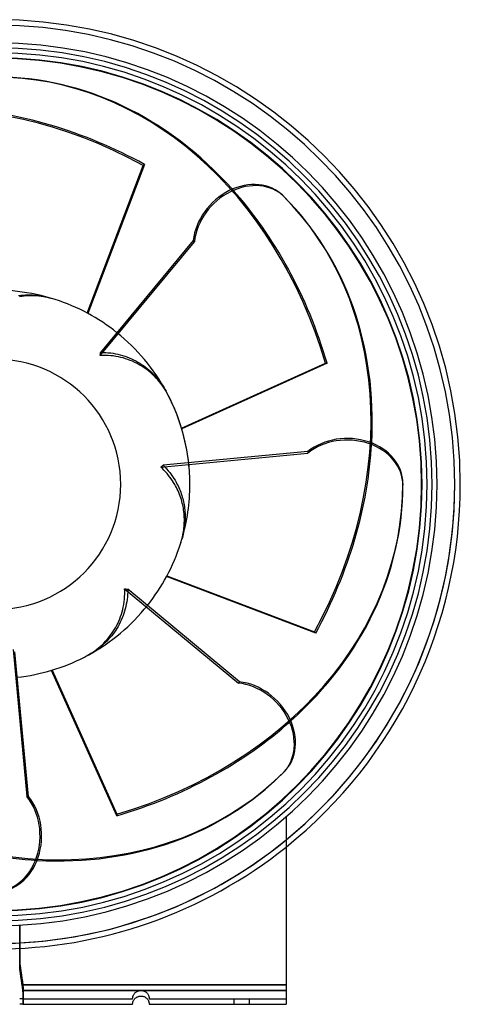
# Model space of a CAD drawing. Header units: millimetres. Extents: x -224 to 168, y -188 to 168.
# Tile 2 of 2: x 9 to 168, y -188 to 168. Entities that reach past the tile are written whole.
import ezdxf

# ---------------------------------------------------------------- set-up
doc = ezdxf.new("R2010")
doc.units = ezdxf.units.MM
doc.layers.add('HIDDEN', color=7, linetype='Continuous')
doc.layers.add('THICK', color=7, linetype='Continuous')

msp = doc.modelspace()

# ---------------------------------------------------------------- linework, layer by layer
at = {"layer": 'HIDDEN'}
for p, q in [((33.11, 61.9), (53.36, 115.28)), ((53.78, 115.7), (33.33, 61.79)), ((53.36, 115.28), (53.78, 115.7)), ((8.22, 68.25), (9.06, 68.35)), ((9.06, 68.35), (9.9, 68.43)), ((9.9, 68.43), (10.76, 68.48)), ((10.76, 68.48), (11.61, 68.51)), ((11.61, 68.51), (12.46, 68.5)), ((12.46, 68.5), (13.3, 68.47)), ((13.3, 68.47), (14.13, 68.42)), ((14.13, 68.42), (14.93, 68.34)), ((14.93, 68.34), (15.72, 68.24)), ((15.72, 68.24), (16.51, 68.11)), ((16.51, 68.11), (17.32, 67.96)), ((17.32, 67.96), (18.14, 67.79)), ((18.14, 67.79), (18.97, 67.58)), ((18.97, 67.58), (19.8, 67.35)), ((37.93, 47.72), (38.85, 47.71)), ((38.85, 47.71), (39.78, 47.67)), ((39.78, 47.67), (40.7, 47.6)), ((40.7, 47.6), (41.61, 47.5)), ((41.61, 47.5), (42.5, 47.37)), ((42.5, 47.37), (43.36, 47.21)), ((43.36, 47.21), (44.19, 47.04)), ((44.19, 47.04), (45, 46.84)), ((45, 46.84), (45.81, 46.61)), ((45.81, 46.61), (46.64, 46.35)), ((46.64, 46.35), (47.46, 46.06)), ((47.46, 46.06), (48.28, 45.74)), ((48.28, 45.74), (49.08, 45.4)), ((49.08, 45.4), (49.87, 45.03)), ((49.87, 45.03), (50.63, 44.64)), ((50.63, 44.64), (51.37, 44.23)), ((51.37, 44.23), (52.07, 43.82)), ((52.07, 43.82), (52.74, 43.39)), ((52.74, 43.39), (53.41, 42.93)), ((53.41, 42.93), (54.07, 42.45)), ((67.18, 20.36), (119.25, 43.78)), ((119.84, 43.78), (67.25, 20.12)), ((119.25, 43.78), (119.84, 43.78)), ((54.07, 42.45), (54.74, 41.93)), ((54.74, 41.93), (55.39, 41.39)), ((55.39, 41.39), (56.03, 40.82)), ((56.03, 40.82), (56.65, 40.23)), ((56.65, 40.23), (57.25, 39.63)), ((57.25, 39.63), (57.82, 39.01)), ((57.82, 39.01), (58.37, 38.39)), ((58.37, 38.39), (58.88, 37.76)), ((58.88, 37.76), (59.37, 37.14)), ((59.37, 37.14), (59.84, 36.49)), ((59.84, 36.49), (60.3, 35.81)), ((60.3, 35.81), (60.76, 35.11)), ((60.76, 35.11), (61.2, 34.38)), ((61.2, 34.38), (61.62, 33.63)), ((60.56, 6.92), (61.19, 6.28)), ((61.19, 6.28), (61.8, 5.62)), ((61.8, 5.62), (62.39, 4.94)), ((62.39, 4.94), (62.95, 4.24)), ((62.95, 4.24), (63.48, 3.54)), ((63.48, 3.54), (63.97, 2.83)), ((63.97, 2.83), (64.43, 2.14)), ((64.43, 2.14), (64.85, 1.45)), ((64.85, 1.45), (65.26, 0.74)), ((65.26, 0.74), (65.65, 0)), ((65.65, 0), (65.92, -0.56)), ((65.92, -0.56), (66.19, -1.12)), ((66.19, -1.12), (66.44, -1.7)), ((66.44, -1.7), (66.68, -2.27)), ((66.68, -2.27), (66.9, -2.86)), ((66.9, -2.86), (67.11, -3.44)), ((67.11, -3.44), (67.3, -4.02)), ((67.3, -4.02), (67.47, -4.6)), ((67.47, -4.6), (67.63, -5.17)), ((67.63, -5.17), (67.78, -5.74)), ((67.78, -5.74), (67.9, -6.29)), ((67.9, -6.29), (68.02, -6.85)), ((68.02, -6.85), (68.12, -7.42)), ((68.12, -7.42), (68.22, -8)), ((68.22, -8), (68.3, -8.59)), ((68.3, -8.59), (68.37, -9.19)), ((68.37, -9.19), (68.42, -9.79)), ((68.42, -9.79), (68.46, -10.4)), ((68.46, -10.4), (68.49, -11.01)), ((68.42, -14.02), (68.37, -14.6)), ((68.46, -13.43), (68.42, -14.02)), ((68.49, -12.83), (68.46, -13.43)), ((68.49, -11.01), (68.51, -11.62)), ((68.51, -12.22), (68.49, -12.83)), ((68.51, -11.62), (68.51, -12.22)), ((67.94, -17.44), (67.81, -18.02)), ((68.05, -16.86), (67.94, -17.44)), ((68.15, -16.29), (68.05, -16.86)), ((68.24, -15.72), (68.15, -16.29)), ((68.31, -15.17), (68.24, -15.72)), ((68.37, -14.6), (68.31, -15.17)), ((67.52, -19.2), (67.35, -19.8)), ((67.67, -18.61), (67.52, -19.2)), ((67.81, -18.02), (67.67, -18.61)), ((115.7, -53.78), (61.79, -33.33)), ((61.9, -33.11), (115.28, -53.36)), ((47.71, -38.85), (47.67, -39.78)), ((47.72, -37.93), (47.71, -38.85)), ((47.37, -42.5), (47.21, -43.36)), ((47.5, -41.61), (47.37, -42.5)), ((47.6, -40.7), (47.5, -41.61)), ((47.67, -39.78), (47.6, -40.7)), ((46.61, -45.81), (46.35, -46.64)), ((46.84, -45), (46.61, -45.81)), ((47.04, -44.19), (46.84, -45)), ((47.21, -43.36), (47.04, -44.19)), ((45.4, -49.08), (45.03, -49.87)), ((45.74, -48.28), (45.4, -49.08)), ((46.06, -47.46), (45.74, -48.28)), ((46.35, -46.64), (46.06, -47.46)), ((43.39, -52.74), (42.93, -53.41)), ((43.82, -52.07), (43.39, -52.74)), ((44.23, -51.37), (43.82, -52.07)), ((44.64, -50.63), (44.23, -51.37)), ((45.03, -49.87), (44.64, -50.63)), ((115.28, -53.36), (115.7, -53.78)), ((40.23, -56.65), (39.63, -57.25)), ((40.82, -56.03), (40.23, -56.65)), ((41.39, -55.39), (40.82, -56.03)), ((41.93, -54.74), (41.39, -55.39)), ((42.45, -54.07), (41.93, -54.74)), ((42.93, -53.41), (42.45, -54.07)), ((35.81, -60.3), (35.11, -60.76)), ((36.49, -59.84), (35.81, -60.3)), ((37.14, -59.37), (36.49, -59.84)), ((37.76, -58.88), (37.14, -59.37)), ((38.39, -58.37), (37.76, -58.88)), ((39.01, -57.82), (38.39, -58.37)), ((39.63, -57.25), (39.01, -57.82)), ((34.38, -61.2), (33.63, -61.62)), ((35.11, -60.76), (34.38, -61.2)), ((43.78, -119.84), (20.12, -67.25)), ((20.36, -67.18), (43.78, -119.25)), ((43.78, -119.25), (43.78, -119.84)), ((105, -120.2), (105, -120.2)), ((105, -120.2), (105, -120.2)), ((8.66, -159.36), (8.66, -171)), ((8.66, -171), (8.66, -159.36)), ((8.66, -173), (8.66, -159.36)), ((8.66, -171), (8.69, -172.21)), ((8.69, -172.21), (8.66, -171)), ((8.69, -174.21), (8.66, -173)), ((8.69, -172.21), (8.77, -173.47)), ((8.77, -173.47), (8.69, -172.21)), ((8.77, -175.47), (8.69, -174.21)), ((8.77, -173.47), (8.91, -174.76)), ((8.91, -174.76), (8.77, -173.47)), ((8.91, -176.76), (8.77, -175.47)), ((8.91, -174.76), (9.09, -176.04)), ((9.09, -176.04), (8.91, -174.76)), ((9.09, -178.04), (8.91, -176.76)), ((9.09, -176.04), (9.28, -177.29)), ((9.28, -177.29), (9.09, -176.04)), ((9.28, -177.29), (9.46, -178.49)), ((9.46, -178.49), (9.28, -177.29)), ((9.28, -179.29), (9.09, -178.04)), ((9.46, -180.49), (9.28, -179.29)), ((9.46, -178.49), (9.64, -179.72)), ((9.64, -179.72), (9.46, -178.49)), ((9.64, -181.72), (9.46, -180.49)), ((9.64, -179.72), (9.8, -181)), ((9.8, -181), (9.64, -179.72)), ((9.8, -181), (9.83, -181.22)), ((9.8, -181), (105, -181)), ((105, -181), (9.8, -181)), ((9.83, -181.22), (9.8, -181)), ((9.83, -181.22), (9.85, -181.45)), ((9.85, -181.45), (9.83, -181.22)), ((9.85, -181.45), (9.87, -181.67)), ((9.87, -181.67), (9.85, -181.45)), ((9.8, -183), (9.64, -181.72)), ((9.83, -183.22), (9.8, -183)), ((105, -183), (9.8, -183)), ((9.85, -183.45), (9.83, -183.22)), ((9.87, -183.67), (9.85, -183.45)), ((9.87, -181.67), (9.88, -181.89)), ((9.88, -181.89), (9.87, -181.67)), ((9.88, -183.89), (9.87, -183.67)), ((9.88, -181.89), (9.9, -182.11)), ((9.9, -182.11), (9.88, -181.89)), ((9.9, -184.11), (9.88, -183.89)), ((9.9, -182.11), (9.91, -182.33)), ((9.91, -182.33), (9.9, -182.11)), ((9.91, -184.33), (9.9, -184.11)), ((9.91, -182.33), (9.92, -182.54)), ((9.92, -182.54), (9.91, -182.33)), ((9.92, -184.54), (9.91, -184.33)), ((9.92, -182.54), (9.93, -182.75)), ((9.93, -182.76), (9.92, -182.54)), ((9.93, -184.76), (9.92, -184.54)), ((9.93, -182.75), (9.94, -182.96)), ((9.94, -182.97), (9.93, -182.76)), ((9.94, -184.97), (9.93, -184.76)), ((9.94, -182.96), (9.94, -183.17)), ((9.94, -183.17), (9.94, -182.97)), ((9.94, -183.17), (9.95, -183.37)), ((9.95, -183.37), (9.94, -183.17)), ((9.94, -185.17), (9.94, -184.97)), ((9.95, -183.37), (9.95, -183.56)), ((9.95, -183.57), (9.95, -183.37)), ((9.95, -183.56), (9.96, -183.75)), ((9.96, -183.76), (9.95, -183.57)), ((9.96, -183.75), (9.96, -183.94)), ((9.96, -183.94), (9.96, -183.76)), ((9.96, -183.94), (9.96, -184.11)), ((9.96, -184.12), (9.96, -183.94)), ((9.96, -184.11), (9.96, -184.29)), ((9.96, -184.29), (9.96, -184.12)), ((9.96, -184.29), (9.96, -184.45)), ((9.96, -184.46), (9.96, -184.29)), ((9.96, -184.45), (9.96, -184.61)), ((9.96, -184.62), (9.96, -184.46)), ((9.96, -184.61), (9.96, -184.76)), ((9.96, -184.77), (9.96, -184.62)), ((9.96, -184.76), (9.96, -184.91)), ((9.96, -184.91), (9.96, -184.77)), ((9.96, -184.91), (9.96, -185.04)), ((9.96, -185.05), (9.96, -184.91)), ((9.96, -185.04), (9.96, -185.17)), ((9.96, -185.17), (9.96, -185.05)), ((49.62, -185.15), (49.67, -185)), ((49.67, -185), (49.73, -184.84)), ((49.73, -184.84), (49.81, -184.67)), ((49.81, -184.67), (49.9, -184.5)), ((49.9, -184.5), (50.02, -184.31)), ((50.02, -184.31), (50.16, -184.12)), ((50.16, -184.12), (50.31, -183.95)), ((50.31, -183.95), (50.48, -183.78)), ((50.48, -183.78), (50.67, -183.63)), ((50.67, -183.63), (50.87, -183.48)), ((50.87, -183.48), (51.1, -183.35)), ((51.1, -183.35), (51.34, -183.23)), ((51.34, -183.23), (51.59, -183.14)), ((51.59, -183.14), (51.85, -183.07)), ((51.85, -183.07), (52.11, -183.03)), ((52.11, -183.03), (52.37, -183)), ((52.37, -183), (52.63, -183)), ((52.63, -183), (52.89, -183.03)), ((52.89, -183.03), (53.16, -183.07)), ((53.16, -183.07), (53.42, -183.14)), ((53.42, -183.14), (53.67, -183.24)), ((53.67, -183.24), (53.91, -183.35)), ((53.91, -183.35), (54.14, -183.49)), ((54.14, -183.49), (54.34, -183.63)), ((54.34, -183.63), (54.53, -183.79)), ((54.53, -183.79), (54.7, -183.96)), ((54.7, -183.96), (54.85, -184.14)), ((54.85, -184.14), (54.99, -184.32)), ((54.99, -184.32), (55.1, -184.51)), ((55.1, -184.51), (55.19, -184.68)), ((55.19, -184.68), (55.27, -184.84)), ((55.27, -184.84), (55.33, -185)), ((55.33, -185), (55.38, -185.15)), ((8.69, -186), (8.66, -186)), ((8.66, -186), (8.66, -186)), ((8.66, -188), (8.66, -188)), ((8.77, -186), (8.69, -186)), ((8.91, -186), (8.77, -186)), ((9.09, -186), (8.91, -186)), ((9.28, -186), (9.09, -186)), ((9.46, -186), (9.28, -186)), ((9.64, -186), (9.46, -186)), ((9.8, -186), (9.64, -186)), ((9.83, -185.99), (9.8, -186)), ((9.8, -186), (9.83, -185.99)), ((9.8, -186), (49.5, -186)), ((9.8, -188), (9.83, -187.99)), ((9.85, -185.98), (9.83, -185.99)), ((9.83, -185.99), (9.85, -185.98)), ((9.83, -187.99), (9.85, -187.98)), ((9.87, -185.95), (9.85, -185.98)), ((9.85, -185.98), (9.87, -185.96)), ((9.85, -187.98), (9.87, -187.96)), ((9.88, -185.92), (9.87, -185.95)), ((9.87, -185.96), (9.88, -185.92)), ((9.87, -187.96), (9.88, -187.92)), ((9.9, -185.87), (9.88, -185.92)), ((9.88, -185.92), (9.9, -185.88)), ((9.88, -187.92), (9.9, -187.88)), ((9.91, -185.82), (9.9, -185.87)), ((9.9, -185.88), (9.91, -185.82)), ((9.9, -187.88), (9.91, -187.82)), ((9.92, -185.76), (9.91, -185.82)), ((9.91, -185.82), (9.92, -185.76)), ((9.91, -187.82), (9.92, -187.76)), ((9.93, -185.68), (9.92, -185.76)), ((9.92, -185.76), (9.93, -185.68)), ((9.92, -187.76), (9.93, -187.68)), ((9.94, -185.6), (9.93, -185.68)), ((9.93, -185.68), (9.94, -185.6)), ((9.93, -187.68), (9.94, -187.6)), ((9.95, -185.37), (9.94, -185.17)), ((9.95, -185.4), (9.94, -185.5)), ((9.94, -185.51), (9.95, -185.4)), ((9.94, -185.5), (9.94, -185.6)), ((9.94, -185.6), (9.94, -185.51)), ((9.94, -187.51), (9.95, -187.4)), ((9.94, -187.6), (9.94, -187.51)), ((9.96, -185.17), (9.95, -185.29)), ((9.95, -185.29), (9.96, -185.17)), ((9.95, -185.29), (9.95, -185.4)), ((9.95, -185.4), (9.95, -185.29)), ((9.95, -185.57), (9.95, -185.37)), ((9.96, -185.76), (9.95, -185.57)), ((9.95, -187.29), (9.96, -187.17)), ((9.95, -187.4), (9.95, -187.29)), ((9.96, -185.94), (9.96, -185.76)), ((9.96, -186.12), (9.96, -185.94)), ((9.96, -186.29), (9.96, -186.12)), ((9.96, -186.46), (9.96, -186.29)), ((9.96, -186.62), (9.96, -186.46)), ((9.96, -186.77), (9.96, -186.62)), ((9.96, -186.91), (9.96, -186.77)), ((9.96, -187.05), (9.96, -186.91)), ((9.96, -187.17), (9.96, -187.05)), ((49.5, -185.89), (49.51, -185.82)), ((49.5, -185.94), (49.5, -185.89)), ((49.5, -185.97), (49.5, -185.94)), ((49.5, -185.99), (49.5, -185.97)), ((49.5, -186), (49.5, -185.99)), ((49.5, -186), (49.5, -186)), ((49.5, -188), (49.5, -188)), ((49.51, -185.74), (49.52, -185.65)), ((49.51, -185.82), (49.51, -185.74)), ((49.52, -185.65), (49.54, -185.54)), ((49.54, -185.54), (49.56, -185.42)), ((49.56, -185.42), (49.59, -185.29)), ((49.59, -185.29), (49.62, -185.15)), ((55.38, -185.15), (55.42, -185.29)), ((55.42, -185.29), (55.44, -185.43)), ((55.44, -185.43), (55.47, -185.54)), ((55.47, -185.54), (55.48, -185.65)), ((55.48, -185.65), (55.49, -185.74)), ((55.49, -185.74), (55.49, -185.82)), ((55.49, -185.82), (55.5, -185.89)), ((55.5, -185.89), (55.5, -185.94)), ((55.5, -185.94), (55.5, -185.97)), ((55.5, -185.97), (55.5, -185.99)), ((55.5, -185.99), (55.5, -186)), ((55.5, -186), (105, -186)), ((55.5, -186), (55.5, -186)), ((55.5, -188), (55.5, -188)), ((86.25, -188), (86.25, -186)), ((86.25, -188), (86.25, -186)), ((91.75, -188), (91.75, -186)), ((91.75, -188), (91.75, -186)), ((105, -186), (105, -186)), ((105, -188), (105, -188))]:
    msp.add_line(p, q, dxfattribs=at)
for radius, start, end in [(166, 0, 180), (166, 0, 180), (166, 0, 180), (157.8, 0, 180), (154.2, 0, 180), (70.2, 73.6215, 96.3656), (70.2, 28.6215, 51.3656), (70.2, 0, 6.3656), (166, 270, 0), (166, 270, 0), (166, 270, 0), (154.2, 270, 0), (157.8, 270, 0), (70.2, 343.6215, 0), (70.2, 298.6215, 321.3656), (166, 270, 309.237), (168, 270, 308.6822)]:
    msp.add_arc((0, 0), radius, start, end, dxfattribs=at)
for centre, major_axis, ratio, start_param, end_param in [((6.86, -7.28), (111.19, -111.19), 0.809017, 1.919862, 3.141593), ((-0.29, -10), (0, -157.25), 0.809017, 1.919862, 3.141593), ((7.28, -6.86), (-111.19, 111.19), 0.809017, -1.22173, -0.734568), ((0.29, -10), (0, 157.25), 0.809017, -1.22173, -0.734568), ((-7.28, -6.86), (-111.19, -111.19), 0.809017, 1.919862, 3.141593), ((0, 0), (-70.2, 0), 1, -1.882012, -1.856655), ((0, 0), (-49.64, 49.64), 1, -2.356194, -1.856655), ((-6.86, -7.28), (111.19, 111.19), 0.809017, -1.22173, -0.734568), ((-10, 0.29), (-157.25, 0), 0.809017, 1.919862, 3.141593), ((0, 0), (0, 70.2), 1, -1.882012, -1.856655), ((0, 0), (-49.64, -49.64), 1, 1.259581, 1.284938), ((-10, -0.29), (157.25, 0), 0.809017, -1.22173, -0.734568), ((-6.86, 7.28), (-111.19, 111.19), 0.809017, 1.919862, 3.141593), ((-7.28, 6.86), (111.19, -111.19), 0.809017, -1.22173, -0.734568)]:
    msp.add_ellipse(centre, major_axis=major_axis, ratio=ratio, start_param=start_param, end_param=end_param, dxfattribs=at)
at = {"layer": 'THICK'}
for p, q in [((103.91, 104.33), (104.33, 103.91)), ((37.77, 46.61), (71.84, 87.73)), ((71.42, 88.15), (37.93, 47.72)), ((71.42, 88.15), (71.84, 87.73)), ((9.41, 67.96), (8.55, 67.83)), ((10.28, 68.06), (9.41, 67.96)), ((11.16, 68.14), (10.28, 68.06)), ((12.05, 68.18), (11.16, 68.14)), ((12.94, 68.2), (12.05, 68.18)), ((13.83, 68.18), (12.94, 68.2)), ((14.7, 68.14), (13.83, 68.18)), ((15.56, 68.07), (14.7, 68.14)), ((16.39, 67.97), (15.56, 68.07)), ((17.21, 67.86), (16.39, 67.97)), ((18.05, 67.71), (17.21, 67.86)), ((18.9, 67.53), (18.05, 67.71)), ((19.76, 67.33), (18.9, 67.53)), ((20.63, 67.09), (19.76, 67.33)), ((21.5, 66.83), (20.63, 67.09)), ((37.77, 46.61), (37.8, 46.79)), ((38.7, 46.63), (37.77, 46.61)), ((37.8, 46.79), (37.83, 46.98)), ((37.83, 46.98), (37.86, 47.17)), ((37.86, 47.17), (37.88, 47.35)), ((37.88, 47.35), (37.91, 47.53)), ((37.91, 47.53), (37.93, 47.72)), ((39.65, 46.63), (38.7, 46.63)), ((40.61, 46.59), (39.65, 46.63)), ((41.57, 46.52), (40.61, 46.59)), ((42.52, 46.41), (41.57, 46.52)), ((43.45, 46.27), (42.52, 46.41)), ((44.36, 46.1), (43.45, 46.27)), ((45.22, 45.9), (44.36, 46.1)), ((46.06, 45.69), (45.22, 45.9)), ((46.91, 45.43), (46.06, 45.69)), ((47.76, 45.15), (46.91, 45.43)), ((48.62, 44.83), (47.76, 45.15)), ((49.46, 44.48), (48.62, 44.83)), ((50.29, 44.1), (49.46, 44.48)), ((51.1, 43.69), (50.29, 44.1)), ((51.87, 43.27), (51.1, 43.69)), ((52.61, 42.83), (51.87, 43.27)), ((53.31, 42.39), (52.61, 42.83)), ((54.01, 41.91), (53.31, 42.39)), ((54.7, 41.4), (54.01, 41.91)), ((55.39, 40.86), (54.7, 41.4)), ((56.07, 40.29), (55.39, 40.86)), ((56.74, 39.69), (56.07, 40.29)), ((57.38, 39.07), (56.74, 39.69)), ((57.99, 38.43), (57.38, 39.07)), ((58.58, 37.78), (57.99, 38.43)), ((59.14, 37.13), (58.58, 37.78)), ((59.66, 36.47), (59.14, 37.13)), ((60.15, 35.81), (59.66, 36.47)), ((60.64, 35.12), (60.15, 35.81)), ((61.12, 34.39), (60.64, 35.12)), ((61.58, 33.63), (61.12, 34.39)), ((62.03, 32.85), (61.58, 33.63)), ((62.45, 32.05), (62.03, 32.85)), ((59.66, 6.25), (112.83, 11.24)), ((112.83, 11.83), (60.56, 6.92)), ((112.83, 11.83), (112.83, 11.24)), ((59.66, 6.25), (59.82, 6.36)), ((60.25, 5.7), (59.66, 6.25)), ((59.82, 6.36), (59.97, 6.47)), ((59.97, 6.47), (60.12, 6.58)), ((60.12, 6.58), (60.27, 6.69)), ((60.83, 5.12), (60.25, 5.7)), ((60.27, 6.69), (60.42, 6.81)), ((60.42, 6.81), (60.56, 6.92)), ((61.4, 4.52), (60.83, 5.12)), ((61.95, 3.9), (61.4, 4.52)), ((62.48, 3.25), (61.95, 3.9)), ((62.99, 2.6), (62.48, 3.25)), ((63.47, 1.95), (62.99, 2.6)), ((63.92, 1.29), (63.47, 1.95)), ((64.34, 0.64), (63.92, 1.29)), ((64.72, 0), (64.34, 0.64)), ((147.25, 0.29), (147.25, -0.29)), ((65.04, -0.57), (64.72, 0)), ((65.35, -1.16), (65.04, -0.57)), ((65.65, -1.76), (65.35, -1.16)), ((65.94, -2.37), (65.65, -1.76)), ((66.21, -3), (65.94, -2.37)), ((66.47, -3.63), (66.21, -3)), ((66.7, -4.27), (66.47, -3.63)), ((66.92, -4.91), (66.7, -4.27)), ((67.12, -5.54), (66.92, -4.91)), ((67.3, -6.17), (67.12, -5.54)), ((67.46, -6.79), (67.3, -6.17)), ((67.6, -7.4), (67.46, -6.79)), ((67.73, -8.01), (67.6, -7.4)), ((67.84, -8.63), (67.73, -8.01)), ((67.94, -9.26), (67.84, -8.63)), ((68.02, -9.91), (67.94, -9.26)), ((68.09, -10.56), (68.02, -9.91)), ((68.14, -11.23), (68.09, -10.56)), ((68.18, -11.89), (68.14, -11.23)), ((68.15, -14.53), (68.18, -13.88)), ((68.2, -12.55), (68.18, -11.89)), ((68.18, -13.88), (68.2, -13.22)), ((68.2, -13.22), (68.2, -12.55)), ((67.66, -18.28), (67.78, -17.65)), ((67.78, -17.65), (67.88, -17.03)), ((67.88, -17.03), (67.97, -16.42)), ((67.97, -16.42), (68.04, -15.81)), ((68.04, -15.81), (68.1, -15.17)), ((68.1, -15.17), (68.15, -14.53)), ((66.83, -21.5), (67.03, -20.85)), ((67.03, -20.85), (67.21, -20.2)), ((67.21, -20.2), (67.38, -19.56)), ((67.38, -19.56), (67.53, -18.92)), ((67.53, -18.92), (67.66, -18.28)), ((46.63, -38.7), (46.61, -37.77)), ((46.61, -37.77), (46.79, -37.8)), ((46.61, -37.77), (87.73, -71.84)), ((46.63, -39.65), (46.63, -38.7)), ((46.79, -37.8), (46.98, -37.83)), ((46.98, -37.83), (47.17, -37.86)), ((47.17, -37.86), (47.35, -37.88)), ((47.35, -37.88), (47.53, -37.91)), ((47.53, -37.91), (47.72, -37.93)), ((88.15, -71.42), (47.72, -37.93)), ((46.27, -43.45), (46.41, -42.52)), ((46.41, -42.52), (46.52, -41.57)), ((46.52, -41.57), (46.59, -40.61)), ((46.59, -40.61), (46.63, -39.65)), ((45.43, -46.91), (45.69, -46.06)), ((45.69, -46.06), (45.9, -45.22)), ((45.9, -45.22), (46.1, -44.36)), ((46.1, -44.36), (46.27, -43.45)), ((44.1, -50.29), (44.48, -49.46)), ((44.48, -49.46), (44.83, -48.62)), ((44.83, -48.62), (45.15, -47.76)), ((45.15, -47.76), (45.43, -46.91)), ((41.91, -54.01), (42.39, -53.31)), ((42.39, -53.31), (42.83, -52.61)), ((42.83, -52.61), (43.27, -51.87)), ((43.27, -51.87), (43.69, -51.1)), ((43.69, -51.1), (44.1, -50.29)), ((39.07, -57.38), (39.69, -56.74)), ((39.69, -56.74), (40.29, -56.07)), ((40.29, -56.07), (40.86, -55.39)), ((40.86, -55.39), (41.4, -54.7)), ((41.4, -54.7), (41.91, -54.01)), ((6.25, -59.66), (11.24, -112.83)), ((35.12, -60.64), (35.81, -60.15)), ((35.81, -60.15), (36.47, -59.66)), ((36.47, -59.66), (37.13, -59.14)), ((37.13, -59.14), (37.78, -58.58)), ((37.78, -58.58), (38.43, -57.99)), ((38.43, -57.99), (39.07, -57.38)), ((11.83, -112.83), (6.92, -60.56)), ((32.05, -62.45), (32.85, -62.03)), ((32.85, -62.03), (33.63, -61.58)), ((33.63, -61.58), (34.39, -61.12)), ((34.39, -61.12), (35.12, -60.64)), ((88.15, -71.42), (87.73, -71.84)), ((104.33, -103.91), (103.91, -104.33)), ((11.83, -112.83), (11.24, -112.83)), ((105, -120.2), (105, -183)), ((8.66, -159.36), (8.66, -173)), ((8.66, -173), (8.69, -174.21)), ((8.69, -174.21), (8.77, -175.47)), ((8.77, -175.47), (8.91, -176.76)), ((8.91, -176.76), (9.09, -178.04)), ((9.09, -178.04), (9.28, -179.29)), ((9.28, -179.29), (9.46, -180.49)), ((9.46, -180.49), (9.64, -181.72)), ((9.64, -181.72), (9.8, -183)), ((9.8, -183), (9.83, -183.22)), ((9.8, -183), (105, -183)), ((9.83, -183.22), (9.85, -183.45)), ((9.85, -183.45), (9.87, -183.67)), ((9.87, -183.67), (9.88, -183.89)), ((9.88, -183.89), (9.9, -184.11)), ((9.9, -184.11), (9.91, -184.33)), ((9.91, -184.33), (9.92, -184.54)), ((9.92, -184.54), (9.93, -184.75)), ((9.93, -184.75), (9.94, -184.96)), ((9.94, -184.96), (9.94, -185.17)), ((51.58, -185.14), (51.84, -185.07)), ((51.84, -185.07), (52.11, -185.03)), ((52.11, -185.03), (52.37, -185)), ((52.37, -185), (52.63, -185)), ((52.63, -185), (52.89, -185.03)), ((52.89, -185.03), (53.15, -185.07)), ((53.15, -185.07), (53.41, -185.14)), ((105, -183), (105, -188)), ((8.69, -188), (8.66, -188)), ((8.77, -188), (8.69, -188)), ((8.91, -188), (8.77, -188)), ((9.09, -188), (8.91, -188)), ((9.28, -188), (9.09, -188)), ((9.46, -188), (9.28, -188)), ((9.64, -188), (9.46, -188)), ((9.8, -188), (9.64, -188)), ((9.83, -187.99), (9.8, -188)), ((9.8, -188), (49.5, -188)), ((9.85, -187.98), (9.83, -187.99)), ((9.87, -187.95), (9.85, -187.98)), ((9.88, -187.92), (9.87, -187.95)), ((9.9, -187.87), (9.88, -187.92)), ((9.91, -187.82), (9.9, -187.87)), ((9.92, -187.76), (9.91, -187.82)), ((9.93, -187.68), (9.92, -187.76)), ((9.94, -187.6), (9.93, -187.68)), ((9.94, -185.17), (9.95, -185.37)), ((9.95, -187.4), (9.94, -187.5)), ((9.94, -187.5), (9.94, -187.6)), ((9.95, -185.37), (9.95, -185.56)), ((9.95, -185.56), (9.96, -185.75)), ((9.96, -187.17), (9.95, -187.29)), ((9.95, -187.29), (9.95, -187.4)), ((9.96, -185.75), (9.96, -185.94)), ((9.96, -185.94), (9.96, -186.11)), ((9.96, -186.11), (9.96, -186.29)), ((9.96, -186.29), (9.96, -186.45)), ((9.96, -186.45), (9.96, -186.61)), ((9.96, -186.61), (9.96, -186.76)), ((9.96, -186.76), (9.96, -186.91)), ((9.96, -186.91), (9.96, -187.04)), ((9.96, -187.04), (9.96, -187.17)), ((49.5, -187.89), (49.51, -187.82)), ((49.5, -187.94), (49.5, -187.89)), ((49.5, -187.97), (49.5, -187.94)), ((49.5, -187.99), (49.5, -187.97)), ((49.5, -188), (49.5, -187.99)), ((49.51, -187.74), (49.52, -187.65)), ((49.51, -187.82), (49.51, -187.74)), ((49.52, -187.65), (49.53, -187.54)), ((49.53, -187.54), (49.56, -187.43)), ((49.56, -187.43), (49.58, -187.29)), ((49.58, -187.29), (49.62, -187.15)), ((49.62, -187.15), (49.67, -187)), ((49.67, -187), (49.73, -186.84)), ((49.73, -186.84), (49.81, -186.68)), ((49.81, -186.68), (49.9, -186.51)), ((49.9, -186.51), (50.01, -186.32)), ((50.01, -186.32), (50.15, -186.14)), ((50.15, -186.14), (50.3, -185.96)), ((50.3, -185.96), (50.47, -185.79)), ((50.47, -185.79), (50.66, -185.63)), ((50.66, -185.63), (50.86, -185.49)), ((50.86, -185.49), (51.09, -185.35)), ((51.09, -185.35), (51.33, -185.24)), ((51.33, -185.24), (51.58, -185.14)), ((53.41, -185.14), (53.66, -185.23)), ((53.66, -185.23), (53.9, -185.35)), ((53.9, -185.35), (54.13, -185.48)), ((54.13, -185.48), (54.33, -185.63)), ((54.33, -185.63), (54.52, -185.78)), ((54.52, -185.78), (54.69, -185.95)), ((54.69, -185.95), (54.84, -186.12)), ((54.84, -186.12), (54.98, -186.31)), ((54.98, -186.31), (55.1, -186.5)), ((55.1, -186.5), (55.19, -186.67)), ((55.19, -186.67), (55.27, -186.84)), ((55.27, -186.84), (55.33, -187)), ((55.33, -187), (55.38, -187.15)), ((55.38, -187.15), (55.41, -187.29)), ((55.41, -187.29), (55.44, -187.42)), ((55.44, -187.42), (55.46, -187.54)), ((55.46, -187.54), (55.48, -187.65)), ((55.48, -187.65), (55.49, -187.74)), ((55.49, -187.74), (55.49, -187.82)), ((55.49, -187.82), (55.5, -187.89)), ((55.5, -187.89), (55.5, -187.94)), ((55.5, -187.94), (55.5, -187.97)), ((55.5, -187.97), (55.5, -187.99)), ((55.5, -187.99), (55.5, -188)), ((55.5, -188), (105, -188))]:
    msp.add_line(p, q, dxfattribs=at)
for radius, start, end in [(168, 0, 180), (166, 0, 180), (159.6, 0, 180), (157.8, 0, 180), (156, 0, 180), (154.2, 0, 180), (154, 0, 180), (70.2, 51.3656, 72.1687), (45.2, 0, 180), (70.2, 6.3656, 27.1686), (154, 180, 0), (45.2, 270, 0), (166, 309.237, 0), (154.2, 270, 0), (156, 270, 0), (159.6, 270, 0), (157.8, 270, 0), (168, 308.6822, 0), (70.2, 321.3656, 342.1686), (70.2, 276.3656, 297.1686)]:
    msp.add_arc((0, 0), radius, start, end, dxfattribs=at)
for centre, major_axis, start_param, end_param in [((0.29, -10), (0, 157.25), -0.734568, 0), ((89.66, 90.07), (-14.26, -14.26), 3.141593, 5.497787), ((90.07, 89.66), (14.26, 14.26), 0, 2.356194), ((-6.86, -7.28), (111.19, 111.19), -0.734568, 0), ((127.09, 0.29), (-20.16, 0), 3.141593, 5.497787), ((127.09, -0.29), (20.16, 0), 0, 2.356194), ((-10, -0.29), (157.25, 0), -0.734568, 0), ((89.66, -90.07), (14.26, -14.26), 0, 2.356194), ((90.07, -89.66), (-14.26, 14.26), 3.141593, 5.497787), ((-7.28, 6.86), (111.19, -111.19), -0.734568, 0), ((-0.29, -127.09), (0, -20.16), 0, 2.356194), ((0.29, -127.09), (0, 20.16), -3.141593, -0.785398)]:
    msp.add_ellipse(centre, major_axis=major_axis, ratio=0.809017, start_param=start_param, end_param=end_param, dxfattribs=at)

doc.saveas('drawing.dxf')
